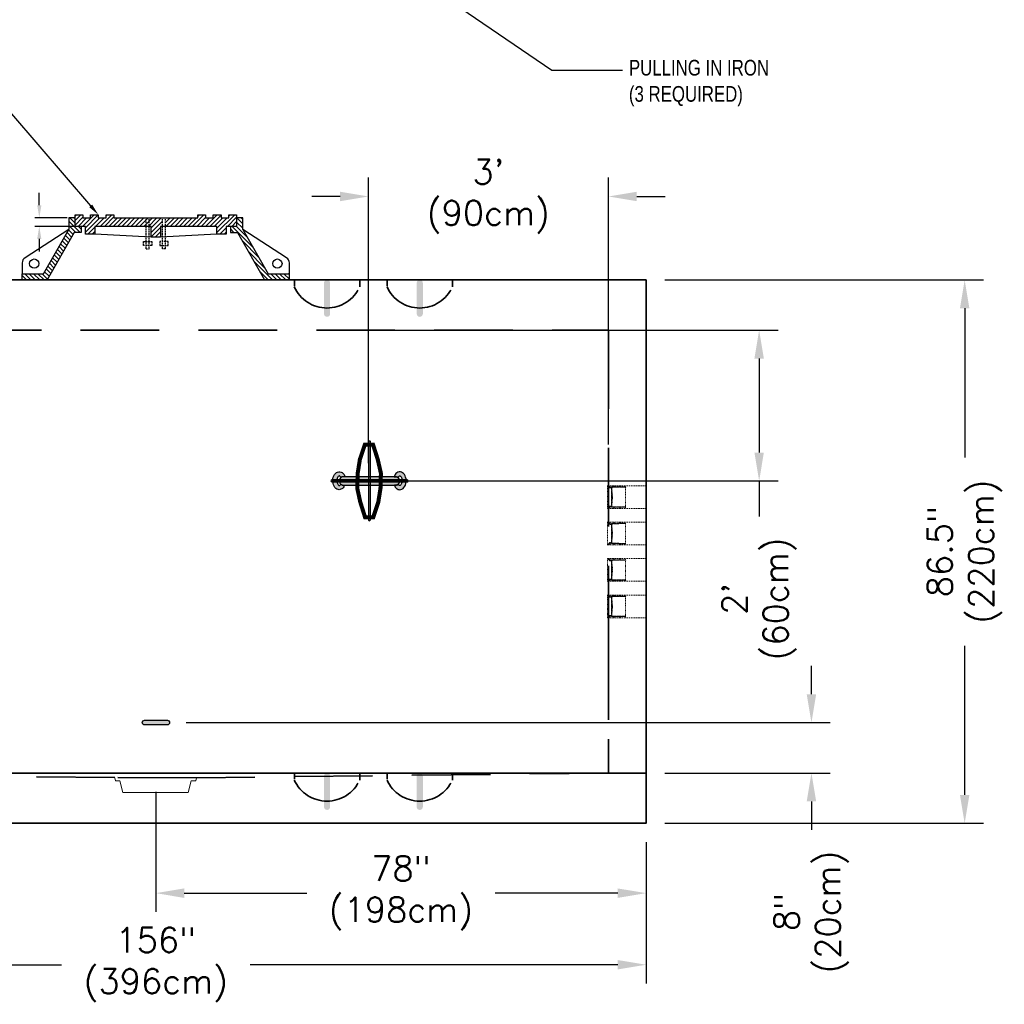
# Model space of a CAD drawing. Header units: inches. Extents: x 65 to 2519, y -54 to 399.
# Tile 16 of 21: x 1732 to 1889, y 7 to 163. Entities that reach past the tile are written whole.
import ezdxf
from ezdxf import colors
from ezdxf.entities.mleader import LeaderData, LeaderLine
from ezdxf.math import Vec2, Vec3

# ---------------------------------------------------------------- set-up
doc = ezdxf.new("R2010")
doc.units = ezdxf.units.IN
doc.header["$MEASUREMENT"] = 0
doc.linetypes.add('HIDDEN', pattern=[0.375, 0.25, -0.125])
doc.linetypes.add('HIDDEN2', pattern=[0.1875, 0.125, -0.0625])
for name, color, linetype, lineweight in [('Concrete-Hidden', 30, 'HIDDEN', 15), ('Concrete-Thick', 1, 'Continuous', 35), ('Embeds-Hidden', 143, 'HIDDEN2', 15), ('Text+Leaders', 7, 'Continuous', 20)]:
    doc.layers.add(name, color=color, linetype=linetype, lineweight=lineweight)
for name, color, linetype in [('Dimension', 7, 'Continuous'), ('Drawing Notes', 7, 'Continuous'), ('Frame_and_Cover', 7, 'Continuous'), ('Lifting_Hook', 5, 'Continuous'), ('Pulling_In_ Irons', 7, 'Continuous'), ('R-SWTS-DET2', 4, 'Continuous')]:
    doc.layers.add(name, color=color, linetype=linetype)
doc.styles.add('Oldcastle', font='romans.shx')
doc.styles.get("Standard").update_dxf_attribs({"font": 'fsimplex.shx', "width": 0.8})
doc.dimstyles.new('Web', dxfattribs={"dimtxt": 0.082, "dimasz": 0.094, "dimexe": 0.0625, "dimexo": 0.0625, "dimgap": 0.0625, "dimtad": 0, "dimdec": 4, "dimzin": 3, "dimdsep": 46, "dimlunit": 4, "dimtxsty": 'Oldcastle', "dimcen": 0.09, "dimclrd": 256, "dimclre": 256, "dimclrt": 256, "dimadec": 0, "dimazin": 0, "dimtfac": 1, "dimtdec": 4, "dimtofl": 0, "dimtmove": 0, "dimatfit": 3, "dimfxl": 1, "dimtolj": 1, "dimtzin": 0, "dimlwd": -1, "dimlwe": -1, "dimarcsym": 0})
pattern_1 = [(135, (1713.49065, 1.60337), (-0.3495075, -0.3495075), [])]

# ---------------------------------------------------------------- blocks, each defined once
blk = doc.blocks.new('*X51')
at = {"color": 0}
for p, q in [((73.82, 45.09), (73.87, 45.15)), ((73.82, 45.01), (73.91, 45.1)), ((73.85, 44.95), (73.92, 45.02)), ((73.9, 44.91), (73.98, 44.99)), ((73.98, 44.9), (74.07, 44.99)), ((74.06, 44.9), (74.16, 44.99)), ((74.15, 44.9), (74.25, 45)), ((74.24, 44.9), (74.45, 45.11)), ((74.26, 44.83), (74.31, 44.88)), ((74.27, 44.75), (74.33, 44.81)), ((74.27, 44.66), (74.33, 44.72)), ((74.27, 44.57), (74.33, 44.64)), ((74.27, 44.48), (74.33, 44.55)), ((74.27, 44.4), (74.33, 44.46)), ((74.27, 44.31), (74.33, 44.37)), ((74.27, 44.22), (74.33, 44.28)), ((74.27, 44.13), (74.33, 44.19)), ((74.27, 44.04), (74.33, 44.11)), ((74.27, 43.95), (74.33, 44.02)), ((74.27, 43.86), (74.33, 43.93)), ((74.27, 43.78), (74.33, 43.84)), ((74.27, 43.69), (74.33, 43.75)), ((74.27, 43.6), (74.33, 43.66)), ((74.27, 43.51), (74.33, 43.58)), ((74.27, 43.42), (74.33, 43.49)), ((74.27, 43.33), (74.33, 43.4)), ((74.27, 43.25), (74.33, 43.31)), ((74.29, 45.03), (74.36, 45.11)), ((74.33, 44.9), (74.4, 44.97)), ((74.47, 45.04), (74.54, 45.11)), ((74.56, 45.04), (74.63, 45.11)), ((74.65, 45.04), (74.72, 45.11)), ((74.73, 45.04), (74.87, 45.17)), ((74.82, 45.21), (74.87, 45.26)), ((74.82, 45.04), (74.89, 45.11)), ((74.91, 45.04), (74.98, 45.11)), ((75, 45.04), (75.07, 45.11)), ((75.09, 45.04), (75.16, 45.11)), ((75.18, 45.04), (75.25, 45.11)), ((75.26, 45.04), (75.34, 45.11)), ((75.35, 45.04), (75.42, 45.11)), ((75.44, 45.04), (75.51, 45.11)), ((75.53, 45.04), (75.6, 45.11)), ((75.62, 45.04), (75.69, 45.11)), ((75.71, 45.04), (75.78, 45.11)), ((75.79, 45.04), (75.89, 45.14)), ((75.91, 45.07), (75.99, 45.14)), ((76.01, 45.07), (76.08, 45.14)), ((76.09, 45.07), (76.17, 45.15)), ((76.11, 45.26), (76.16, 45.31)), ((76.11, 45.17), (76.16, 45.23)), ((76.18, 45.07), (76.26, 45.14)), ((76.27, 45.07), (76.34, 45.14)), ((76.36, 45.07), (76.43, 45.14)), ((76.45, 45.07), (76.52, 45.14)), ((76.54, 45.07), (76.61, 45.14)), ((76.63, 45.07), (76.7, 45.14)), ((76.71, 45.07), (76.79, 45.14)), ((76.8, 45.07), (76.87, 45.14)), ((76.89, 45.07), (76.96, 45.14)), ((76.98, 45.07), (77.05, 45.14)), ((77.07, 45.07), (77.14, 45.14)), ((77.16, 45.07), (77.23, 45.14)), ((77.24, 45.07), (77.35, 45.18)), ((77.33, 45.07), (77.4, 45.13)), ((74.27, 43.16), (74.33, 43.22)), ((74.27, 43.07), (74.33, 43.13)), ((74.27, 42.98), (74.33, 43.04)), ((74.27, 42.89), (74.33, 42.96)), ((74.27, 42.8), (74.33, 42.87)), ((74.27, 42.72), (74.33, 42.78)), ((74.27, 42.63), (74.33, 42.69)), ((74.27, 42.54), (74.33, 42.6)), ((74.27, 42.45), (74.33, 42.51)), ((74.27, 42.36), (74.33, 42.43)), ((74.27, 42.27), (74.33, 42.34)), ((74.27, 42.19), (74.33, 42.25)), ((74.27, 42.1), (74.33, 42.16)), ((74.27, 42.01), (74.33, 42.07)), ((74.27, 41.92), (74.33, 41.98)), ((74.27, 41.83), (74.33, 41.9)), ((74.27, 41.74), (74.33, 41.81)), ((74.27, 41.66), (74.33, 41.72)), ((74.27, 41.57), (74.33, 41.63)), ((74.27, 41.48), (74.33, 41.54)), ((74.27, 41.39), (74.33, 41.45)), ((74.27, 41.3), (74.33, 41.37)), ((74.27, 41.21), (74.33, 41.28)), ((74.27, 41.12), (74.33, 41.19)), ((74.27, 41.04), (74.33, 41.1)), ((73.82, 40.76), (73.95, 40.89)), ((73.82, 40.67), (74.04, 40.89)), ((73.88, 40.64), (73.91, 40.68)), ((74.03, 40.8), (74.13, 40.89)), ((74.12, 40.8), (74.22, 40.89)), ((74.21, 40.8), (74.31, 40.89)), ((74.26, 40.93), (74.33, 41.01)), ((74.28, 40.78), (74.39, 40.89)), ((74.3, 40.71), (74.4, 40.81)), ((74.31, 40.89), (74.31, 40.9)), ((74.33, 40.92), (74.35, 40.94)), ((74.36, 40.68), (74.43, 40.75)), ((74.45, 40.68), (74.52, 40.75)), ((74.54, 40.68), (74.61, 40.75)), ((74.62, 40.68), (74.7, 40.75)), ((74.71, 40.68), (74.78, 40.75)), ((74.8, 40.68), (74.87, 40.75)), ((74.82, 40.61), (74.87, 40.66)), ((74.82, 40.52), (74.87, 40.58)), ((74.89, 40.68), (74.96, 40.75)), ((74.98, 40.68), (75.05, 40.75)), ((75.07, 40.68), (75.14, 40.75)), ((75.15, 40.68), (75.23, 40.75)), ((75.24, 40.68), (75.31, 40.75)), ((75.33, 40.68), (75.4, 40.75)), ((75.42, 40.68), (75.49, 40.75)), ((75.51, 40.68), (75.58, 40.75)), ((75.6, 40.68), (75.67, 40.75)), ((75.68, 40.68), (75.76, 40.75)), ((75.77, 40.68), (75.84, 40.75)), ((75.85, 40.67), (75.91, 40.73)), ((75.91, 40.65), (75.99, 40.72)), ((76, 40.65), (76.08, 40.72)), ((76.09, 40.65), (76.16, 40.72)), ((76.11, 40.57), (76.17, 40.63)), ((76.11, 40.49), (76.16, 40.54)), ((76.18, 40.64), (76.25, 40.72)), ((76.27, 40.65), (76.34, 40.72)), ((76.36, 40.65), (76.43, 40.72)), ((76.45, 40.65), (76.52, 40.72)), ((76.53, 40.65), (76.61, 40.72)), ((76.62, 40.65), (76.69, 40.72)), ((76.71, 40.65), (76.78, 40.72)), ((76.8, 40.65), (76.87, 40.72)), ((76.89, 40.65), (76.96, 40.72)), ((76.98, 40.65), (77.05, 40.72)), ((77.06, 40.65), (77.14, 40.72)), ((77.15, 40.65), (77.22, 40.72)), ((77.24, 40.65), (77.31, 40.72)), ((77.32, 40.64), (77.39, 40.71)), ((77.38, 40.61), (77.4, 40.63))]:
    blk.add_line(p, q, dxfattribs=at)
blk = doc.blocks.new('PVC_Terminator_Side _View')
for p, q in [((-3.93, 2.29), (-4, 2.29)), ((-4, 2.29), (-4, 2.2)), ((-3.98, 2.18), (-2.53, 2.18)), ((-3.98, 2.18), (-3.98, -2.23)), ((-3.93, 2.27), (-3.93, 2.29)), ((-2.79, 2.25), (-3.9, 2.25)), ((-2.77, 2.41), (-2.77, 2.27)), ((-2.71, 2.27), (-2.71, 2.41)), ((-2.52, 2.25), (-2.69, 2.25)), ((-2.53, 2.18), (-2.43, 2.14)), ((-2.42, 2.21), (-2.52, 2.25)), ((-1.5, 2.21), (-2.42, 2.21)), ((-1.48, 2.37), (-1.48, 2.24)), ((-1.42, 2.24), (-1.42, 2.37)), ((-0.95, 2.21), (-1.4, 2.21)), ((-0.9, 2.15), (-0.9, 2.16)), ((-0.42, 2.25), (-0.52, 2.25)), ((-0.52, 2.25), (-0.52, 2.15)), ((0, 2.43), (-0.42, 2.13)), ((-0.42, 2.13), (-0.42, 2.25)), ((0, -2.43), (0, 2.43)), ((-2.43, 2.14), (-1.01, 2.14)), ((-0.95, 1.95), (-1.14, 0)), ((-1.14, 0), (-0.95, -1.95)), ((-1.11, 0.03), (-0.96, 0.03)), ((-1.01, 2.14), (-1.01, 2)), ((-1.01, 2), (-0.55, 2)), ((-0.94, -1.92), (-0.94, 1.92)), ((-0.92, 2), (-0.92, 1.98)), ((-0.9, 2), (-0.9, 1.98)), ((-0.88, 1.92), (-0.88, -1.92)), ((-0.57, 2.1), (-0.85, 2.1)), ((-2.43, -2.14), (-2.53, -2.18)), ((-1.01, -2.14), (-2.43, -2.14)), ((-0.96, -0.03), (-1.11, -0.03)), ((-0.55, -2), (-1.01, -2)), ((-1.01, -2), (-1.01, -2.14)), ((-0.92, -2), (-0.92, -1.98)), ((-0.9, -1.98), (-0.9, -2)), ((-0.9, -2.16), (-0.9, -2.15)), ((-0.85, -2.1), (-0.57, -2.1)), ((-0.52, -2.25), (-0.52, -2.15)), ((-0.42, -2.25), (-0.42, -2.13)), ((-0.42, -2.13), (0, -2.43)), ((-4, -2.2), (-4, -2.29)), ((-4, -2.29), (-3.93, -2.29)), ((-2.53, -2.18), (-3.98, -2.18)), ((-3.93, -2.29), (-3.93, -2.27)), ((-3.9, -2.25), (-2.79, -2.25)), ((-2.77, -2.27), (-2.77, -2.41)), ((-2.71, -2.41), (-2.71, -2.27)), ((-2.69, -2.25), (-2.52, -2.25)), ((-2.52, -2.25), (-2.42, -2.21)), ((-2.42, -2.21), (-1.5, -2.21)), ((-1.48, -2.24), (-1.48, -2.37)), ((-1.42, -2.37), (-1.42, -2.24)), ((-1.4, -2.21), (-0.95, -2.21)), ((-0.52, -2.18), (-0.57, -2.18)), ((-0.57, -2.18), (-0.57, -2.33)), ((-0.57, -2.33), (-0.37, -2.33)), ((-0.52, -2.25), (-0.42, -2.25)), ((-0.37, -2.33), (-0.37, -2.2)), ((-0.37, -2.2), (-0.2, -2.35)), ((-0.2, -2.35), (-0.02, -2.45)), ((-0.02, -2.45), (-0.02, -2.53)), ((-0.02, -2.53), (0, -2.53))]:
    blk.add_line(p, q)
blk.add_lwpolyline([(0, 2.53), (-0.02, 2.53), (-0.02, 2.45), (-0.2, 2.35), (-0.37, 2.2), (-0.37, 2.33), (-0.57, 2.33), (-0.57, 2.18), (-0.52, 2.18)])
for centre, radius, start, end in [((-3.95, 2.23), 0.0568, 213.5911, 246.8612), ((-3.89, 2.29), 0.0452, 201.9596, 248.0404), ((-2.8, 2.28), 0.0301, 279.0887, 350.9113), ((-2.74, 2.4), 0.0286, 11.969, 168.031), ((-2.68, 2.27), 0.0269, 183.8571, 266.1429), ((-1.5, 2.24), 0.0262, 272.4868, 357.5132), ((-1.45, 2.37), 0.028, 0.499, 179.501), ((-1.39, 2.24), 0.028, 185.8318, 264.1682), ((-0.94, 2.17), 0.0428, 349.214, 100.786), ((-1.11, 0), 0.032, 90, 270), ((-0.93, 1.95), 0.0289, 77.6353, 241.486), ((-0.97, 0.06), 0.0285, 270.3178, 332.0384), ((-0.83, 2.16), 0.0651, 192.1019, 257.8981), ((-0.89, 1.95), 0.0301, 308.1096, 92.769), ((-0.58, 2.16), 0.0652, 282.1864, 347.8136), ((-0.58, 2.15), 0.155, 280.1977, 349.8023), ((-0.96, -0.07), 0.0345, 54.2131, 98.0348), ((-0.93, -1.95), 0.0289, 118.514, 282.3647), ((-0.89, -1.95), 0.0287, 254.5583, 64.5631), ((-0.85, -2.15), 0.0508, 90.8916, 179.1084), ((-0.58, -2.16), 0.0598, 8.7334, 81.2666), ((-0.55, -2.12), 0.121, 358.2653, 91.7347), ((-3.97, -2.21), 0.0332, 93.189, 143.8861), ((-3.9, -2.27), 0.026, 92.2219, 177.7781), ((-2.8, -2.28), 0.0284, 6.5537, 83.4463), ((-2.74, -2.4), 0.0286, 191.4312, 348.5688), ((-2.69, -2.27), 0.026, 92.0692, 177.9308), ((-1.5, -2.23), 0.0205, 345.3305, 104.6695), ((-1.45, -2.37), 0.0282, 187.4747, 352.5253), ((-1.4, -2.23), 0.0218, 80.6821, 189.3179), ((-0.94, -2.17), 0.0473, 266.617, 3.383)]:
    blk.add_arc(centre, radius, start, end)
at = {"extrusion": (0, 0, -1), "zscale": -1}
blk.add_blockref('*X51', (-73.39, -42.9), dxfattribs=at)
blk = doc.blocks.new('Lifting_Hook')
h = blk.add_hatch(color=256)
h.dxf.hatch_style = 1
edge = h.paths.add_edge_path()
edge.add_line((-2.61, 4.86), (-3.11, 5.73))
edge.add_arc((-3.25, 5.65), 0.161, 29.9315, 209.9315)
edge.add_line((-3.39, 5.57), (-2.93, 4.77))
edge.add_line((-2.93, 4.77), (2.28, -4.28))
edge.add_line((2.28, -4.28), (2.78, -5.14))
edge.add_arc((2.92, -5.06), 0.161, 209.9315, 389.9315)
edge.add_line((3.05, -4.98), (2.59, -4.18))
edge.add_line((2.59, -4.18), (-2.61, 4.86))
h = blk.add_hatch(color=256)
h.dxf.hatch_style = 1
edge = h.paths.add_edge_path()
edge.add_line((-5.29, -2.84), (5.11, 3.15))
edge.add_arc((5.03, 3.29), 0.161, 299.9315, 479.9315)
edge.add_line((4.95, 3.43), (-5.45, -2.56))
edge.add_arc((-5.37, -2.7), 0.161, 119.9315, 299.9315)
h = blk.add_hatch(color=256)
h.dxf.hatch_style = 1
edge = h.paths.add_edge_path()
edge.add_line((3.49, 3.02), (3.49, 3.14))
edge.add_line((3.49, 3.14), (3.5, 3.24))
edge.add_line((3.5, 3.24), (3.53, 3.32))
edge.add_line((3.53, 3.32), (3.56, 3.36))
edge.add_line((3.56, 3.36), (3.58, 3.38))
edge.add_line((3.58, 3.38), (3.6, 3.4))
edge.add_line((3.6, 3.4), (3.64, 3.41))
edge.add_line((3.64, 3.41), (3.69, 3.41))
edge.add_line((3.69, 3.41), (3.77, 3.39))
edge.add_line((3.77, 3.39), (3.86, 3.36))
edge.add_line((3.86, 3.36), (3.97, 3.29))
edge.add_line((3.97, 3.29), (4.09, 3.2))
edge.add_line((4.09, 3.2), (4.2, 3.09))
edge.add_line((4.2, 3.09), (4.29, 2.95))
edge.add_line((4.29, 2.95), (4.37, 2.8))
edge.add_line((4.37, 2.8), (4.43, 2.65))
edge.add_line((4.43, 2.65), (4.46, 2.5))
edge.add_line((4.46, 2.5), (4.48, 2.36))
edge.add_line((4.48, 2.36), (4.47, 2.24))
edge.add_line((4.47, 2.24), (4.44, 2.16))
edge.add_line((4.44, 2.16), (4.42, 2.1))
edge.add_line((4.42, 2.1), (4.39, 2.07))
edge.add_line((4.39, 2.07), (4.37, 2.05))
edge.add_line((4.37, 2.05), (4.35, 2.04))
edge.add_line((4.35, 2.04), (4.32, 2.03))
edge.add_line((4.32, 2.03), (4.29, 2.03))
edge.add_line((4.29, 2.03), (4.24, 2.04))
edge.add_line((4.24, 2.04), (4.18, 2.05))
edge.add_line((4.18, 2.05), (4.11, 2.08))
edge.add_line((4.11, 2.08), (4.03, 2.12))
edge.add_arc((3.39, 2.34), 0.677, 299.3742, 340.4082, ccw=False)
edge.add_line((3.72, 1.75), (3.6, 1.68))
edge.add_line((3.6, 1.68), (3.84, 1.49))
edge.add_line((3.84, 1.49), (3.99, 1.43))
edge.add_line((3.99, 1.43), (4.14, 1.4))
edge.add_line((4.14, 1.4), (4.29, 1.39))
edge.add_line((4.29, 1.39), (4.43, 1.4))
edge.add_line((4.43, 1.4), (4.57, 1.43))
edge.add_line((4.57, 1.43), (4.7, 1.49))
edge.add_line((4.7, 1.49), (4.84, 1.6))
edge.add_line((4.84, 1.6), (4.96, 1.75))
edge.add_line((4.96, 1.75), (5.05, 1.93))
edge.add_line((5.05, 1.93), (5.1, 2.13))
edge.add_line((5.1, 2.13), (5.12, 2.36))
edge.add_line((5.12, 2.36), (5.1, 2.59))
edge.add_line((5.1, 2.59), (5.05, 2.83))
edge.add_line((5.05, 2.83), (4.96, 3.07))
edge.add_line((4.96, 3.07), (4.84, 3.29))
edge.add_line((4.84, 3.29), (4.69, 3.5))
edge.add_line((4.69, 3.5), (4.52, 3.68))
edge.add_line((4.52, 3.68), (4.34, 3.83))
edge.add_line((4.34, 3.83), (4.14, 3.94))
edge.add_line((4.14, 3.94), (3.93, 4.02))
edge.add_line((3.93, 4.02), (3.73, 4.05))
edge.add_line((3.73, 4.05), (3.54, 4.05))
edge.add_line((3.54, 4.05), (3.36, 4))
edge.add_line((3.36, 4), (3.19, 3.9))
edge.add_line((3.19, 3.9), (3.05, 3.77))
edge.add_line((3.05, 3.77), (2.95, 3.6))
edge.add_line((2.95, 3.6), (2.88, 3.41))
edge.add_line((2.88, 3.41), (2.84, 3.2))
edge.add_line((2.84, 3.2), (2.9, 2.84))
edge.add_line((2.9, 2.84), (3.05, 2.93))
edge.add_arc((3.39, 2.34), 0.677, 82.0619, 120.4889, ccw=False)
h = blk.add_hatch(color=256)
h.dxf.hatch_style = 1
edge = h.paths.add_edge_path()
edge.add_arc((3.41, 2.35), 0.677, 299.3742, 480.4889)
edge.add_line((3.07, 2.94), (-4.08, -1.18))
edge.add_arc((-3.75, -1.77), 0.677, 119.3742, 300.4889)
edge.add_line((-3.41, -2.35), (3.74, 1.76))
h = blk.add_hatch(color=256)
h.dxf.hatch_style = 1
edge = h.paths.add_edge_path()
edge.add_line((-4.36, -1.5), (-4.47, -1.44))
edge.add_line((-4.47, -1.44), (-4.56, -1.4))
edge.add_line((-4.56, -1.4), (-4.64, -1.39))
edge.add_line((-4.64, -1.39), (-4.69, -1.39))
edge.add_line((-4.69, -1.39), (-4.72, -1.4))
edge.add_line((-4.72, -1.4), (-4.75, -1.41))
edge.add_line((-4.75, -1.41), (-4.77, -1.44))
edge.add_line((-4.77, -1.44), (-4.8, -1.48))
edge.add_line((-4.8, -1.48), (-4.83, -1.55))
edge.add_line((-4.83, -1.55), (-4.84, -1.65))
edge.add_line((-4.84, -1.65), (-4.84, -1.78))
edge.add_line((-4.84, -1.78), (-4.82, -1.92))
edge.add_line((-4.82, -1.92), (-4.78, -2.08))
edge.add_line((-4.78, -2.08), (-4.71, -2.23))
edge.add_line((-4.71, -2.23), (-4.62, -2.38))
edge.add_line((-4.62, -2.38), (-4.51, -2.5))
edge.add_line((-4.51, -2.5), (-4.4, -2.61))
edge.add_line((-4.4, -2.61), (-4.29, -2.69))
edge.add_line((-4.29, -2.69), (-4.18, -2.74))
edge.add_line((-4.18, -2.74), (-4.1, -2.76))
edge.add_line((-4.1, -2.76), (-4.03, -2.76))
edge.add_line((-4.03, -2.76), (-3.99, -2.76))
edge.add_line((-3.99, -2.76), (-3.96, -2.75))
edge.add_line((-3.96, -2.75), (-3.95, -2.74))
edge.add_line((-3.95, -2.74), (-3.93, -2.72))
edge.add_line((-3.93, -2.72), (-3.91, -2.69))
edge.add_line((-3.91, -2.69), (-3.89, -2.65))
edge.add_line((-3.89, -2.65), (-3.87, -2.59))
edge.add_line((-3.87, -2.59), (-3.86, -2.51))
edge.add_line((-3.86, -2.51), (-3.86, -2.42))
edge.add_arc((-3.73, -1.76), 0.677, 259.4548, 300.4889)
edge.add_line((-3.39, -2.34), (-3.26, -2.27))
edge.add_line((-3.26, -2.27), (-3.22, -2.58))
edge.add_line((-3.22, -2.58), (-3.24, -2.74))
edge.add_line((-3.24, -2.74), (-3.29, -2.88))
edge.add_line((-3.29, -2.88), (-3.35, -3.01))
edge.add_line((-3.35, -3.01), (-3.43, -3.13))
edge.add_line((-3.43, -3.13), (-3.53, -3.23))
edge.add_line((-3.53, -3.23), (-3.65, -3.32))
edge.add_line((-3.65, -3.32), (-3.82, -3.38))
edge.add_line((-3.82, -3.38), (-4.01, -3.41))
edge.add_line((-4.01, -3.41), (-4.2, -3.4))
edge.add_line((-4.2, -3.4), (-4.41, -3.34))
edge.add_line((-4.41, -3.34), (-4.61, -3.25))
edge.add_line((-4.61, -3.25), (-4.8, -3.11))
edge.add_line((-4.8, -3.11), (-4.98, -2.95))
edge.add_line((-4.98, -2.95), (-5.14, -2.75))
edge.add_line((-5.14, -2.75), (-5.28, -2.54))
edge.add_line((-5.28, -2.54), (-5.38, -2.3))
edge.add_line((-5.38, -2.3), (-5.45, -2.07))
edge.add_line((-5.45, -2.07), (-5.49, -1.83))
edge.add_line((-5.49, -1.83), (-5.49, -1.6))
edge.add_line((-5.49, -1.6), (-5.45, -1.38))
edge.add_line((-5.45, -1.38), (-5.38, -1.19))
edge.add_line((-5.38, -1.19), (-5.28, -1.03))
edge.add_line((-5.28, -1.03), (-5.14, -0.9))
edge.add_line((-5.14, -0.9), (-4.98, -0.8))
edge.add_line((-4.98, -0.8), (-4.79, -0.75))
edge.add_line((-4.79, -0.75), (-4.6, -0.74))
edge.add_line((-4.6, -0.74), (-4.39, -0.78))
edge.add_line((-4.39, -0.78), (-4.19, -0.85))
edge.add_line((-4.19, -0.85), (-3.91, -1.08))
edge.add_line((-3.91, -1.08), (-4.06, -1.17))
edge.add_arc((-3.73, -1.76), 0.677, 119.3742, 157.8012)
blk.add_line((-5.37, -2.7), (5.03, 3.29))
blk.add_line((-5.37, -2.7), (5.03, 3.29))
at = {"const_width": 0.645}
blk.add_lwpolyline([(-2.57, 5.58), (-3.7, 4.93), (-3.21, 2.51), (-2.41, 0.42), (-1.28, -1.68), (0.22, -3.33), (2.11, -5.06), (3.24, -4.42), (2.72, -1.9), (1.93, 0.16), (0.8, 2.25), (-0.75, 3.92)], close=True, dxfattribs=at)
for points in [[(-2.61, 4.86), (-3.11, 5.73, 1), (-3.39, 5.57), (-2.93, 4.77), (2.28, -4.28), (2.78, -5.14, 1), (3.05, -4.98), (2.59, -4.18)], [(-5.29, -2.84), (5.11, 3.15, 1), (4.95, 3.43), (-5.45, -2.56, 1)], [(3.49, 3.02), (3.49, 3.14), (3.5, 3.24), (3.53, 3.32), (3.56, 3.36), (3.58, 3.38), (3.6, 3.4), (3.64, 3.41), (3.69, 3.41), (3.77, 3.39), (3.86, 3.36), (3.97, 3.29), (4.09, 3.2), (4.2, 3.09), (4.29, 2.95), (4.37, 2.8), (4.43, 2.65), (4.46, 2.5), (4.48, 2.36), (4.47, 2.24), (4.44, 2.16), (4.42, 2.1), (4.39, 2.07), (4.37, 2.05), (4.35, 2.04), (4.32, 2.03), (4.29, 2.03), (4.24, 2.04), (4.18, 2.05), (4.11, 2.08), (4.03, 2.12, -0.180983), (3.72, 1.75), (3.6, 1.68), (3.84, 1.49), (3.99, 1.43), (4.14, 1.4), (4.29, 1.39), (4.43, 1.4), (4.57, 1.43), (4.7, 1.49), (4.84, 1.6), (4.96, 1.75), (5.05, 1.93), (5.1, 2.13), (5.12, 2.36), (5.1, 2.59), (5.05, 2.83), (4.96, 3.07), (4.84, 3.29), (4.69, 3.5), (4.52, 3.68), (4.34, 3.83), (4.14, 3.94), (3.93, 4.02), (3.73, 4.05), (3.54, 4.05), (3.36, 4), (3.19, 3.9), (3.05, 3.77), (2.95, 3.6), (2.88, 3.41), (2.84, 3.2), (2.9, 2.84), (3.05, 2.93, -0.169258)], [(-4.36, -1.5), (-4.47, -1.44), (-4.56, -1.4), (-4.64, -1.39), (-4.69, -1.39), (-4.72, -1.4), (-4.75, -1.41), (-4.77, -1.44), (-4.8, -1.48), (-4.83, -1.55), (-4.84, -1.65), (-4.84, -1.78), (-4.82, -1.92), (-4.78, -2.08), (-4.71, -2.23), (-4.62, -2.38), (-4.51, -2.5), (-4.4, -2.61), (-4.29, -2.69), (-4.18, -2.74), (-4.1, -2.76), (-4.03, -2.76), (-3.99, -2.76), (-3.96, -2.75), (-3.95, -2.74), (-3.93, -2.72), (-3.91, -2.69), (-3.89, -2.65), (-3.87, -2.59), (-3.86, -2.51), (-3.86, -2.42, 0.180983), (-3.39, -2.34), (-3.26, -2.27), (-3.22, -2.58), (-3.24, -2.74), (-3.29, -2.88), (-3.35, -3.01), (-3.43, -3.13), (-3.53, -3.23), (-3.65, -3.32), (-3.82, -3.38), (-4.01, -3.41), (-4.2, -3.4), (-4.41, -3.34), (-4.61, -3.25), (-4.8, -3.11), (-4.98, -2.95), (-5.14, -2.75), (-5.28, -2.54), (-5.38, -2.3), (-5.45, -2.07), (-5.49, -1.83), (-5.49, -1.6), (-5.45, -1.38), (-5.38, -1.19), (-5.28, -1.03), (-5.14, -0.9), (-4.98, -0.8), (-4.79, -0.75), (-4.6, -0.74), (-4.39, -0.78), (-4.19, -0.85), (-3.91, -1.08), (-4.06, -1.17, 0.169258)]]:
    blk.add_lwpolyline(points, format="xyb", close=True)
blk.add_lwpolyline([(3.74, 1.76, 1.009775), (3.07, 2.94), (-4.08, -1.18, 1.009775), (-3.41, -2.35), (3.74, 1.76)], format="xyb")
blk = doc.blocks.new('*D55')
at = {"layer": 'Defpoints', "color": 0, "transparency": 16777216}
for p in [(1754.15, 43.52), (1832.15, 35.52), (1754.15, 24.4)]:
    blk.add_point(p, dxfattribs=at)
at = {"layer": 'Dimension', "transparency": 16777216}
for p, q in [((1754.15, 40.52), (1754.15, 21.4)), ((1832.15, 32.52), (1832.15, 21.4)), ((1758.66, 24.4), (1778.15, 24.4)), ((1827.63, 24.4), (1808.14, 24.4))]:
    blk.add_line(p, q, dxfattribs=at)
for points in [[(1758.66, 25.15), (1758.66, 23.64), (1754.15, 24.4)], [(1827.63, 25.15), (1827.63, 23.64), (1832.15, 24.4)]]:
    blk.add_solid(points, dxfattribs=at)
at = {"layer": 'Dimension', "transparency": 16777216, "insert": (1793.15, 24.4), "char_height": 3.936, "attachment_point": 5, "style": 'Oldcastle'}
blk.add_mtext('\\A1;78"\\P(198cm)', dxfattribs=at)
blk = doc.blocks.new('*D56')
at = {"layer": 'Defpoints', "color": 0, "transparency": 16777216}
for p in [(1676.15, 35.52), (1832.15, 35.52), (1676.15, 13)]:
    blk.add_point(p, dxfattribs=at)
at = {"layer": 'Dimension', "transparency": 16777216}
for p, q in [((1676.15, 32.52), (1676.15, 10)), ((1832.15, 32.52), (1832.15, 10)), ((1680.66, 13), (1739.15, 13)), ((1827.63, 13), (1769.14, 13))]:
    blk.add_line(p, q, dxfattribs=at)
for points in [[(1680.66, 13.75), (1680.66, 12.25), (1676.15, 13)], [(1827.63, 13.75), (1827.63, 12.25), (1832.15, 13)]]:
    blk.add_solid(points, dxfattribs=at)
at = {"layer": 'Dimension', "transparency": 16777216, "insert": (1754.15, 13), "char_height": 3.936, "attachment_point": 5, "style": 'Oldcastle'}
blk.add_mtext('\\A1;156"\\P(396cm)', dxfattribs=at)
blk = doc.blocks.new('*D57')
at = {"layer": 'Defpoints', "color": 0, "transparency": 16777216}
for p in [(1755.99, 51.55), (1832.15, 43.52), (1858.46, 43.52)]:
    blk.add_point(p, dxfattribs=at)
at = {"layer": 'Dimension', "transparency": 16777216}
for p, q in [((1858.46, 56.06), (1858.46, 60.57)), ((1758.99, 51.55), (1861.46, 51.55)), ((1835.15, 43.52), (1861.46, 43.52)), ((1858.46, 39.01), (1858.46, 34.5))]:
    blk.add_line(p, q, dxfattribs=at)
for points in [[(1857.71, 56.06), (1859.21, 56.06), (1858.46, 51.55)], [(1857.71, 39.01), (1859.21, 39.01), (1858.46, 43.52)]]:
    blk.add_solid(points, dxfattribs=at)
at = {"layer": 'Dimension', "transparency": 16777216, "insert": (1858.46, 21.38), "char_height": 3.936, "attachment_point": 5, "rotation": 90, "style": 'Oldcastle'}
blk.add_mtext('\\A1;8"\\P(20cm)', dxfattribs=at)
blk = doc.blocks.new('*D62')
at = {"layer": 'Defpoints', "color": 0, "transparency": 16777216}
for p in [(1787.98, 114.02), (1850.14, 114.02), (1787.98, 90.02)]:
    blk.add_point(p, dxfattribs=at)
at = {"layer": 'Dimension', "transparency": 16777216}
for p, q in [((1790.98, 114.02), (1853.14, 114.02)), ((1850.14, 109.51), (1850.14, 94.53)), ((1790.98, 90.02), (1853.14, 90.02)), ((1850.14, 90.02), (1850.14, 84.35))]:
    blk.add_line(p, q, dxfattribs=at)
for points in [[(1849.39, 109.51), (1850.89, 109.51), (1850.14, 114.02)], [(1849.39, 94.53), (1850.89, 94.53), (1850.14, 90.02)]]:
    blk.add_solid(points, dxfattribs=at)
at = {"layer": 'Dimension', "transparency": 16777216, "insert": (1850.14, 71.23), "char_height": 3.936, "attachment_point": 5, "rotation": 90, "style": 'Oldcastle', "bg_fill": 3, "box_fill_scale": 1.25, "bg_fill_color": 256, "bg_fill_true_color": 13158600, "bg_fill_transparency": 0}
blk.add_mtext("\\A1;2'\\P(60cm)", dxfattribs=at)
blk = doc.blocks.new('*D63')
at = {"layer": 'Defpoints', "color": 0, "transparency": 16777216}
for p in [(1826.15, 135.31), (1826.15, 92.84), (1787.98, 89.86)]:
    blk.add_point(p, dxfattribs=at)
at = {"layer": 'Dimension', "transparency": 16777216}
for p, q in [((1787.98, 92.86), (1787.98, 138.31)), ((1826.15, 95.84), (1826.15, 138.31)), ((1783.47, 135.31), (1778.96, 135.31)), ((1830.66, 135.31), (1835.17, 135.31))]:
    blk.add_line(p, q, dxfattribs=at)
for points in [[(1783.47, 136.06), (1783.47, 134.56), (1787.98, 135.31)], [(1830.66, 136.06), (1830.66, 134.56), (1826.15, 135.31)]]:
    blk.add_solid(points, dxfattribs=at)
at = {"layer": 'Dimension', "transparency": 16777216, "insert": (1807.06, 135.31), "char_height": 3.936, "attachment_point": 5, "style": 'Oldcastle', "bg_fill": 3, "box_fill_scale": 1.25, "bg_fill_color": 256, "bg_fill_true_color": 13158600, "bg_fill_transparency": 0}
blk.add_mtext("\\A1;3'\\P(90cm)", dxfattribs=at)
blk = doc.blocks.new('*D67')
at = {"layer": 'Defpoints', "color": 0, "transparency": 16777216}
for p in [(1832.15, 122.02), (1882.84, 122.02), (1832.15, 35.52)]:
    blk.add_point(p, dxfattribs=at)
at = {"layer": 'Dimension', "transparency": 16777216}
for p, q in [((1835.15, 122.02), (1885.84, 122.02)), ((1882.84, 117.51), (1882.84, 93.77)), ((1882.84, 40.03), (1882.84, 63.78)), ((1835.15, 35.52), (1885.84, 35.52))]:
    blk.add_line(p, q, dxfattribs=at)
for points in [[(1882.09, 117.51), (1883.59, 117.51), (1882.84, 122.02)], [(1882.09, 40.03), (1883.59, 40.03), (1882.84, 35.52)]]:
    blk.add_solid(points, dxfattribs=at)
at = {"layer": 'Dimension', "transparency": 16777216, "insert": (1882.84, 78.77), "char_height": 3.936, "attachment_point": 5, "rotation": 90, "style": 'Oldcastle', "bg_fill": 3, "box_fill_scale": 1.25, "bg_fill_color": 256, "bg_fill_true_color": 13158600, "bg_fill_transparency": 0}
blk.add_mtext('\\A1;86.5"\\P(220cm)', dxfattribs=at)

msp = doc.modelspace()

# ---------------------------------------------------------------- hatches: boundary and pattern name
at = {"layer": 'Frame_and_Cover'}
h = msp.add_hatch(dxfattribs=at)
h.set_pattern_fill('ANSI31', color=256, scale=3.954226, angle=90, style=0)
h.set_pattern_definition(pattern_1)
h.paths.add_polyline_path([(1736.27226, 123.01047), (1732.89107, 123.01047), (1732.89107, 122.02192), (1736.8453, 122.02192), (1741.16237, 129.55966), (1742.28236, 129.55966), (1742.28236, 130.54822), (1741.2938, 130.54822), (1741.2938, 131.90748), (1740.30525, 131.90748), (1740.30525, 130.05219)])
h = msp.add_hatch(dxfattribs=at)
h.set_pattern_fill('ANSI31', color=256, scale=3.954226, style=0)
h.set_pattern_definition([(45, (1713.49065, 1.60337), (-0.3495075, 0.3495075), [])])
h.paths.add_polyline_path([(1752.60042, 130.54822), (1752.60042, 131.90748), (1747.47228, 131.90748), (1747.47228, 132.40176), (1746.23658, 132.40176), (1746.23658, 131.90748), (1745.00089, 131.90748), (1745.00089, 132.40176), (1743.76519, 132.40176), (1743.76519, 131.90748), (1742.5295, 131.90748), (1742.5295, 132.40176), (1741.2938, 132.40176), (1741.2938, 131.90748), (1741.2938, 130.54822), (1742.96199, 130.54822), (1742.96199, 129.31252), (1744.44483, 129.31252), (1744.44483, 130.54822)])
h.paths.add_polyline_path([(1753.0947, 131.90748), (1752.60042, 131.90748), (1752.60042, 130.54822), (1753.0947, 130.54822)])
h.paths.add_polyline_path([(1753.40362, 130.54822), (1753.40362, 128.81824), (1754.88645, 128.81824), (1754.88645, 130.54822), (1755.19538, 130.54822), (1755.19538, 131.90748), (1753.0947, 131.90748), (1753.0947, 130.54822)])
h.paths.add_polyline_path([(1763.84525, 130.54822), (1763.84525, 129.31252), (1765.32808, 129.31252), (1765.32808, 130.54822), (1766.99627, 130.54822), (1766.99627, 131.90748), (1766.99627, 132.40176), (1765.76058, 132.40176), (1765.76058, 131.90748), (1764.52488, 131.90748), (1764.52488, 132.40176), (1763.28919, 132.40176), (1763.28919, 131.90748), (1762.05349, 131.90748), (1762.05349, 132.40176), (1760.81779, 132.40176), (1760.81779, 131.90748), (1755.68966, 131.90748), (1755.68966, 130.54822)])
h = msp.add_hatch(dxfattribs=at)
h.set_pattern_fill('ANSI31', color=256, scale=3.954226, angle=90, style=0)
h.set_pattern_definition(pattern_1)
h.paths.add_polyline_path([(1771.44478, 122.02192), (1775.399, 122.02192), (1775.399, 123.01047), (1772.01781, 123.01047), (1767.98483, 130.05219), (1767.98483, 131.90748), (1766.99627, 131.90748), (1766.99627, 130.54822), (1766.00772, 130.54822), (1766.00772, 129.55966), (1767.12771, 129.55966)])
at = {"layer": 'Lifting_Hook'}
h = msp.add_hatch(color=256, dxfattribs=at)
h.dxf.hatch_style = 1
h.paths.add_polyline_path([(1780.90533, 116.63519, 1), (1781.88474, 116.63519), (1781.88474, 121.53221, 1), (1780.90533, 121.53221)])
h = msp.add_hatch(color=256, dxfattribs=at)
h.dxf.hatch_style = 1
h.paths.add_polyline_path([(1795.65533, 116.63519, 1), (1796.63474, 116.63519), (1796.63474, 121.53221, 1), (1795.65533, 121.53221)])
h = msp.add_hatch(color=256, dxfattribs=at)
h.dxf.hatch_style = 1
h.paths.add_polyline_path([(1780.90533, 38.13519, 1), (1781.88474, 38.13519), (1781.88474, 43.03221, 1), (1780.90533, 43.03221)])
h = msp.add_hatch(color=256, dxfattribs=at)
h.dxf.hatch_style = 1
h.paths.add_polyline_path([(1795.65533, 38.13519, 1), (1796.63474, 38.13519), (1796.63474, 43.03221, 1), (1795.65533, 43.03221)])
at = {"layer": 'Pulling_In_ Irons'}
h = msp.add_hatch(color=256, dxfattribs=at)
h.dxf.hatch_style = 1
h.paths.add_polyline_path([(1752.361, 51.91155, 1), (1752.361, 51.18628), (1755.98736, 51.18628, 1), (1755.98736, 51.91155)])

# ---------------------------------------------------------------- linework, layer by layer
at = {"layer": 'Concrete-Hidden'}
for points in [[(1826.01504, 89.26117), (1832.14504, 89.26117)], [(1826.01504, 85.65237), (1832.14504, 85.65237)], [(1826.01504, 83.45899), (1832.14504, 83.45899)], [(1826.01504, 79.85019), (1832.14504, 79.85019)], [(1826.01504, 77.65681), (1832.14504, 77.65681)], [(1826.01504, 74.04801), (1832.14504, 74.04801)], [(1826.01504, 71.85463), (1832.14504, 71.85463)], [(1826.01504, 68.24584), (1832.14504, 68.24584)]]:
    msp.add_lwpolyline(points, dxfattribs=at)
at = {"layer": 'Concrete-Hidden', "ltscale": 50}
msp.add_lwpolyline([(1747.62222, 42.77293), (1747.74039, 42.30023), (1748.44944, 42.30023), (1748.92214, 40.40943), (1759.32154, 40.40943), (1759.79424, 42.30023), (1760.50329, 42.30023), (1760.62147, 42.77293)], close=True, dxfattribs=at)
at = {"layer": 'Concrete-Thick'}
msp.add_line((1676.14504, 43.52192), (1832.14504, 43.52192), dxfattribs=at)
msp.add_lwpolyline([(1832.14504, 43.52192), (1832.14504, 35.52192), (1676.14504, 35.52192), (1676.14504, 63.77098), (1676.14504, 122.02192), (1832.14504, 122.02192), (1832.14504, 62.66902)], close=True, dxfattribs=at)
at = {"layer": 'Concrete-Thick', "linetype": 'HIDDEN', "ltscale": 50}
for points in [[(1776.1953, 121.02185), (1776.1953, 122.02192), (1786.59478, 122.02192), (1786.58233, 120.90598, -0.64538133), (1776.18285, 120.90598)], [(1790.9453, 121.02185), (1790.9453, 122.02192), (1801.34478, 122.02192), (1801.33233, 120.90598, -0.64538133), (1790.93285, 120.90598)], [(1776.1953, 42.52185), (1776.1953, 43.52192), (1786.59478, 43.52192), (1786.58233, 42.40598, -0.64538133), (1776.18285, 42.40598)], [(1790.9453, 42.52185), (1790.9453, 43.52192), (1801.34478, 43.52192), (1801.33233, 42.40598, -0.64538133), (1790.93285, 42.40598)]]:
    msp.add_lwpolyline(points, format="xyb", dxfattribs=at)
msp.add_lwpolyline([(1685.94066, 114.02192), (1826.14504, 114.02192), (1826.14504, 64.51534), (1826.14504, 48.90582), (1826.14504, 43.52192), (1760.62147, 42.77293), (1747.64504, 42.7904), (1684.38201, 43.49615), (1682.14504, 43.52192), (1682.14504, 63.21032), (1682.14504, 114.02192)], close=True, dxfattribs=at)
at = {"layer": 'Dimension', "lineweight": -2}
msp.add_lwpolyline([(1743.7851, 133.81916), (1727.02166, 153.36242), (1727.02166, 153.36242)], dxfattribs=at)
at = {"layer": 'Dimension'}
msp.add_solid([(1744.02133, 134.0218), (1745.00089, 132.40176), (1743.54886, 133.61653)], dxfattribs=at)
at = {"layer": 'Drawing Notes'}
for p, q in [((1735.6096, 133.90748), (1735.6096, 135.90748)), ((1740.05525, 131.90748), (1734.89085, 131.90748)), ((1741.0438, 130.54822), (1734.89085, 130.54822)), ((1735.6096, 128.54822), (1735.6096, 126.54822))]:
    msp.add_line(p, q, dxfattribs=at)
for points in [[(1735.27627, 133.90748), (1735.94294, 133.90748), (1735.6096, 131.90748)], [(1735.27627, 128.54822), (1735.94294, 128.54822), (1735.6096, 130.54822)]]:
    msp.add_solid(points, dxfattribs=at)
at = {"layer": 'Frame_and_Cover', "linetype": 'HIDDEN'}
for p, q in [((1752.60042, 126.9647), (1752.60042, 131.90748)), ((1753.0947, 126.9647), (1753.0947, 131.90748)), ((1755.19538, 126.9647), (1755.19538, 131.90748)), ((1755.68966, 126.9647), (1755.68966, 131.90748))]:
    msp.add_line(p, q, dxfattribs=at)
at = {"layer": 'Frame_and_Cover'}
for p, q in [((1753.40362, 128.81824), (1744.44483, 129.31252)), ((1763.84525, 129.31252), (1754.88645, 128.81824))]:
    msp.add_line(p, q, dxfattribs=at)
msp.add_lwpolyline([(1767.98483, 130.05219), (1772.01781, 123.01047), (1775.399, 123.01047), (1775.399, 124.72984, 0.254754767), (1774.9464, 125.56051), (1767.98483, 130.05219), (1767.98483, 131.90748), (1766.99627, 131.90748), (1766.99627, 130.54822), (1765.32808, 130.54822), (1765.32808, 129.31252), (1763.84525, 129.31252), (1763.84525, 130.54822), (1754.88645, 130.54822), (1754.88645, 128.81824), (1753.40362, 128.81824), (1753.40362, 130.54822), (1744.44483, 130.54822), (1744.44483, 129.31252), (1742.96199, 129.31252), (1742.96199, 130.54822), (1741.2938, 130.54822), (1741.2938, 131.90748), (1740.30525, 131.90748), (1740.30525, 130.05219), (1733.34368, 125.56051, 0.254754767), (1732.89107, 124.72984), (1732.89107, 123.01047), (1736.27226, 123.01047), (1740.30525, 130.05219)], format="xyb", dxfattribs=at)
for points in [[(1741.2938, 131.90748), (1741.2938, 132.40176), (1742.5295, 132.40176), (1742.5295, 131.90748), (1743.76519, 131.90748), (1743.76519, 132.40176), (1745.00089, 132.40176), (1745.00089, 131.90748), (1746.23658, 131.90748), (1746.23658, 132.40176), (1747.47228, 132.40176), (1747.47228, 131.90748), (1760.81779, 131.90748), (1760.81779, 132.40176), (1762.05349, 132.40176), (1762.05349, 131.90748), (1763.28919, 131.90748), (1763.28919, 132.40176), (1764.52488, 132.40176), (1764.52488, 131.90748), (1765.76058, 131.90748), (1765.76058, 132.40176), (1766.99627, 132.40176), (1766.99627, 131.90748)], [(1742.28236, 130.54822), (1742.28236, 129.55966), (1741.16237, 129.55966), (1736.8453, 122.02192), (1732.89107, 122.02192), (1732.89107, 123.01047)], [(1766.00772, 130.54822), (1766.00772, 129.55966), (1767.12771, 129.55966), (1771.44478, 122.02192), (1775.399, 122.02192), (1775.399, 123.01047)]]:
    msp.add_lwpolyline(points, dxfattribs=at)
at = {"layer": 'Frame_and_Cover', "linetype": 'HIDDEN'}
for points in [[(1752.19882, 128.13861), (1753.4963, 128.13861), (1753.4963, 127.52076), (1752.19882, 127.52076)], [(1756.09126, 128.13861), (1754.79378, 128.13861), (1754.79378, 127.52076), (1756.09126, 127.52076)]]:
    msp.add_lwpolyline(points, close=True, dxfattribs=at)
at = {"layer": 'Frame_and_Cover'}
for centre in [(1734.8064, 124.61688), (1773.48367, 124.61688)]:
    msp.add_circle(centre, 0.74142, dxfattribs=at)
at = {"layer": 'Pulling_In_ Irons'}
msp.add_lwpolyline([(1755.98736, 51.18628), (1752.361, 51.18628, -1), (1752.361, 51.91155), (1755.98736, 51.91155, -1)], format="xyb", close=True, dxfattribs=at)
at = {"layer": 'R-SWTS-DET2', "linetype": 'HIDDEN'}
for p, q in [((1752.60042, 126.9647), (1753.0947, 126.9647)), ((1755.68966, 126.9647), (1755.19538, 126.9647))]:
    msp.add_line(p, q, dxfattribs=at)

# ---------------------------------------------------------------- block references
at = {"layer": 'Embeds-Hidden', "color": 4, "xscale": -0.7252722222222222, "yscale": 0.7252722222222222, "zscale": 0.7252722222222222}
for p in [(1825.99763, 87.45677), (1825.99763, 81.65459), (1825.99763, 75.85241), (1825.99763, 70.05023)]:
    msp.add_blockref('PVC_Terminator_Side _View', p, dxfattribs=at)
at = {"layer": 'Lifting_Hook', "rotation": 329.9999999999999}
msp.add_blockref('Lifting_Hook', (1788.14504, 89.68266), dxfattribs=at)

# ---------------------------------------------------------------- dimensions: what is measured, and where the dimension line sits
at = {"layer": 'Dimension'}
dim = msp.add_linear_dim(base=(1858.46168, 43.52192), p1=(1755.98736, 51.54892), p2=(1832.14504, 43.52192), angle=90, text='8"\\P(20cm)', dimstyle='Web', override={"dimscale": 48, "dimclre": 256}, dxfattribs=at)
dim.commit()
dim.dimension.update_dxf_attribs({"geometry": '*D57', "text_midpoint": (1858.46168, 21.37677)})
for base, p2, text, picture, middle in [((1754.14504, 24.39547), (1754.14504, 43.52192), '78"\\P(198cm)', '*D55', (1793.14504, 24.39547)), ((1676.14504, 13.00224), (1676.14504, 35.52192), '156"\\P(396cm)', '*D56', (1754.14504, 13.00224))]:
    dim = msp.add_linear_dim(base=base, p1=(1832.14504, 35.52192), p2=p2, text=text, dimstyle='Web', override={"dimscale": 48}, dxfattribs=at)
    dim.commit()
    dim.dimension.update_dxf_attribs({"geometry": picture, "text_midpoint": middle})

# ---------------------------------------------------------------- leaders
at = {"layer": 'Text+Leaders'}
ml = msp.add_multileader_mtext('Standard', dxfattribs=at)
ml.set_content(' 36" (90cm) ACCESS', color=256)
ml.set_leader_properties(color=256, linetype='ByLayer')
ml.build(insert=Vec2(0, 0))
ml.multileader.update_dxf_attribs({"text_right_attachment_type": 6, "dogleg_length": 0.36, "arrow_head_size": 5})
ctx = ml.context
ctx.base_point, ctx.char_height, ctx.arrow_head_size, ctx.landing_gap_size, ctx.plane_origin = Vec3(1835.92418, 166.60392), 2.5, 5, 0.3, Vec3(1761.69042, 217.74731)
ctx.right_attachment = 6
notes = []
notes.append((ctx, [(0, (1, 1, 0), (1835.56418, 166.60392), (1, 0), 0.36, [(0, [(1761.69042, 217.74731), (1824.69215, 166.60392)], 0, [])])]))
ctx.mtext.insert, ctx.mtext.flow_direction = Vec3(1836.22418, 168.27058), 5
for ctx, leaders in notes:
    for number, flags, end, landing, length, lines in leaders:
        leader = LeaderData()
        leader.index, (leader.has_last_leader_line, leader.has_dogleg_vector, leader.attachment_direction) = number, flags
        leader.last_leader_point, leader.dogleg_vector, leader.dogleg_length = Vec3(end), Vec3(landing), length
        for number, points, colour, breaks in lines:
            line = LeaderLine()
            line.index, line.vertices, line.color, line.breaks = number, Vec3.list(points), colors.encode_raw_color(colour), breaks
            leader.lines.append(line)
        ctx.leaders.append(leader)

# ---------------------------------------------------------------- next in the draw order: dimensions: what is measured, and where the dimension line sits
at = {"layer": 'Dimension'}
dim = msp.add_linear_dim(base=(1850.13713, 114.02192), p1=(1787.9846, 90.02077), p2=(1787.9846, 114.02192), angle=90, text="2'\\P(60cm)", dimstyle='Web', override={"dimscale": 48, "dimtfill": 1}, dxfattribs=at)
dim.commit()
dim.dimension.update_dxf_attribs({"geometry": '*D62', "text_midpoint": (1850.13713, 71.23291), "dimtype": 160})

# ---------------------------------------------------------------- next in the draw order: dimensions: what is measured, and where the dimension line sits
dim = msp.add_linear_dim(base=(1826.14504, 135.31281), p1=(1787.98441, 89.85993), p2=(1826.14504, 92.83666), text="3'\\P(90cm)", dimstyle='Web', override={"dimscale": 48, "dimjust": 1, "dimtfill": 1}, dxfattribs=at)
dim.commit()
dim.dimension.update_dxf_attribs({"geometry": '*D63', "text_midpoint": (1807.06472, 135.31281)})

# ---------------------------------------------------------------- next in the draw order: dimensions: what is measured, and where the dimension line sits
dim = msp.add_linear_dim(base=(1882.84179, 122.02192), p1=(1832.14504, 35.52192), p2=(1832.14504, 122.02192), angle=90, text='86.5"\\P(220cm)', dimstyle='Web', override={"dimscale": 48, "dimtfill": 1}, dxfattribs=at)
dim.commit()
dim.dimension.update_dxf_attribs({"geometry": '*D67', "text_midpoint": (1882.84179, 78.77192)})

# ---------------------------------------------------------------- next in the draw order: leaders
at = {"layer": 'Text+Leaders'}
ml = msp.add_multileader_mtext('Standard', dxfattribs=at)
ml.set_content(' PULLING IN IRON\\P (3 REQUIRED)', color=256)
ml.set_leader_properties(color=256, linetype='ByLayer')
ml.build(insert=Vec2(0, 0))
ml.multileader.update_dxf_attribs({"text_right_attachment_type": 6, "dogleg_length": 0.36, "arrow_head_size": 5})
ctx = ml.context
ctx.base_point, ctx.char_height, ctx.arrow_head_size, ctx.landing_gap_size, ctx.plane_origin = Vec3(1828.3788, 155.39172), 2.5, 5, 0.3, Vec3(1754.14504, 206.53511)
ctx.right_attachment = 6
notes = []
notes.append((ctx, [(0, (1, 1, 0), (1828.0188, 155.39172), (1, 0), 0.36, [(0, [(1754.14504, 198.51804), (1817.14677, 155.39172)], 0, [])])]))
ctx.mtext.insert, ctx.mtext.flow_direction = Vec3(1828.6788, 157.05839), 5
for ctx, leaders in notes:
    for number, flags, end, landing, length, lines in leaders:
        leader = LeaderData()
        leader.index, (leader.has_last_leader_line, leader.has_dogleg_vector, leader.attachment_direction) = number, flags
        leader.last_leader_point, leader.dogleg_vector, leader.dogleg_length = Vec3(end), Vec3(landing), length
        for number, points, colour, breaks in lines:
            line = LeaderLine()
            line.index, line.vertices, line.color, line.breaks = number, Vec3.list(points), colors.encode_raw_color(colour), breaks
            leader.lines.append(line)
        ctx.leaders.append(leader)

doc.saveas('drawing.dxf')
